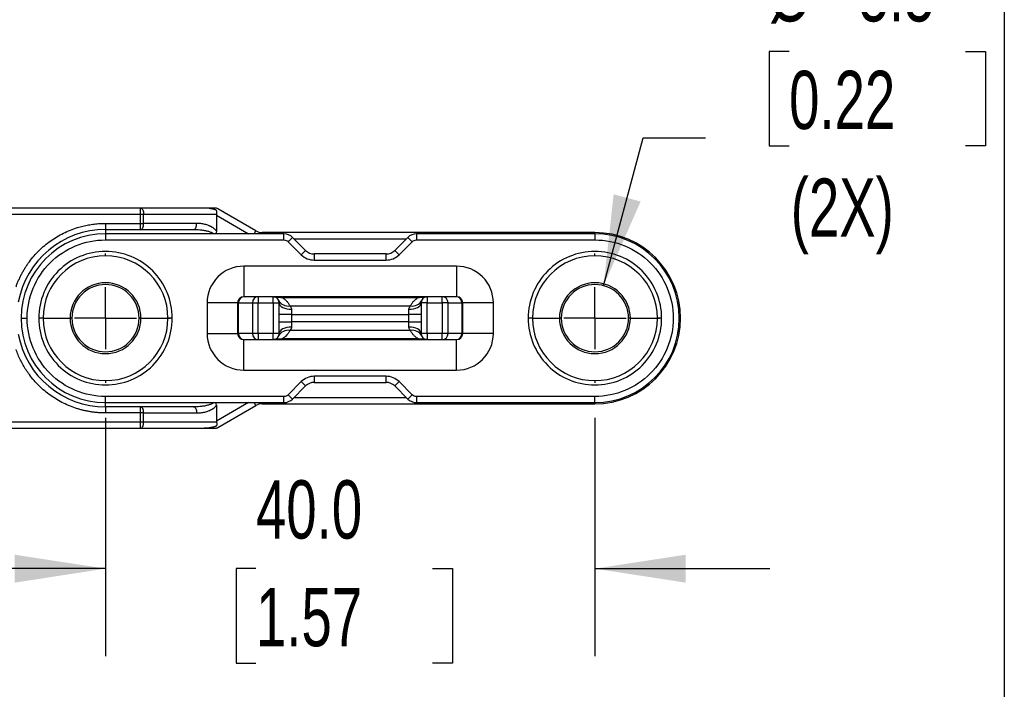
# Model space of a CAD drawing. Header units: millimetres. Extents: x 19 to 819, y 19 to 629.
# Tile 31 of 43: x 530 to 637, y 450 to 523. Entities that reach past the tile are written whole.
import ezdxf

# ---------------------------------------------------------------- set-up
doc = ezdxf.new("R2010")
doc.units = ezdxf.units.MM
doc.header["$LTSCALE"] = 3
doc.linetypes.add('CENTERX2', pattern=[20.32, 12.7, -2.54, 2.54, -2.54])
doc.layers.add('CENTER', color=40, linetype='CENTERX2')
doc.layers.add('DIMENSIONS', color=140, linetype='Continuous', lineweight=25)
doc.styles.add('SLDTEXTSTYLE0', font='TXT', dxfattribs={"width": 0.7})
doc.dimstyles.new('SLDDIMSTYLE13', dxfattribs={"dimtxt": 6.474023, "dimasz": 9.906, "dimexe": 0, "dimexo": 0.0625, "dimgap": 1.618506, "dimtad": 0, "dimtih": 1, "dimtoh": 1, "dimlfac": 0.75, "dimrnd": 1e-09, "dimzin": 12, "dimdsep": 46, "dimtxsty": 'SLDTEXTSTYLE0', "dimsah": 1, "dimcen": 0, "dimadec": 0, "dimazin": 3, "dimtfac": 1, "dimtofl": 0, "dimtmove": 0, "dimatfit": 3, "dimfxl": 0, "dimfrac": 2, "dimtolj": 1, "dimtzin": 12, "dimarcsym": 0})
doc.dimstyles.new('SLDDIMSTYLE14', dxfattribs={"dimtxt": 6.474023, "dimasz": 9.906, "dimexe": 0, "dimexo": 0.0625, "dimgap": 1.618506, "dimtad": 0, "dimtih": 1, "dimtoh": 1, "dimlfac": 0.75, "dimrnd": 1e-09, "dimzin": 4, "dimdsep": 46, "dimtxsty": 'SLDTEXTSTYLE0', "dimsah": 1, "dimcen": 0.09, "dimadec": 0, "dimazin": 1, "dimtfac": 1, "dimtmove": 0, "dimatfit": 0, "dimfxl": 0, "dimfrac": 2, "dimtolj": 1, "dimtzin": 12, "dimarcsym": 0})

# ---------------------------------------------------------------- blocks, each defined once
blk = doc.blocks.new('_D_32')
at = {"layer": 'DIMENSIONS'}
for p, q in [((613.96, 519.91), (611.79, 519.91)), ((611.79, 519.91), (611.79, 509.62)), ((633.2, 519.91), (635.37, 519.91)), ((635.37, 519.91), (635.37, 509.62)), ((593.74, 494.38), (598.07, 510.51)), ((598.07, 510.51), (604.85, 510.51)), ((611.79, 509.62), (613.96, 509.62)), ((635.37, 509.62), (633.2, 509.62))]:
    blk.add_line(p, q, dxfattribs=at)
blk.add_solid([(593.74, 494.38), (597.78, 503.56), (594.84, 504.35)], dxfattribs=at)
at = {"layer": 'DIMENSIONS', "char_height": 6.35, "attachment_point": 1, "style": 'SLDTEXTSTYLE0'}
for s, insert in [('%%c', (611.76, 529.54)), ('5.5', (621.54, 529.54)), ('0.22', (613.96, 517.81)), ('(2X)', (614.14, 506.07))]:
    blk.add_mtext(s, dxfattribs=dict(at, insert=insert))
blk = doc.blocks.new('_D_33')
at = {"layer": 'DIMENSIONS'}
for p, q in [((539.46, 479.98), (539.46, 454.01)), ((592.8, 479.98), (592.8, 454.01)), ((539.46, 463.54), (520.41, 463.54)), ((555.86, 463.54), (553.69, 463.54)), ((553.69, 463.54), (553.69, 453.25)), ((575.1, 463.54), (577.27, 463.54)), ((577.27, 463.54), (577.27, 453.25)), ((592.8, 463.54), (611.85, 463.54)), ((553.69, 453.25), (555.86, 453.25)), ((577.27, 453.25), (575.1, 453.25))]:
    blk.add_line(p, q, dxfattribs=at)
for points in [[(539.46, 463.54), (529.56, 465.06), (529.56, 462.01)], [(592.8, 463.54), (602.7, 462.01), (602.7, 465.06)]]:
    blk.add_solid(points, dxfattribs=at)
at = {"layer": 'DIMENSIONS', "char_height": 6.35, "attachment_point": 1, "style": 'SLDTEXTSTYLE0'}
for s, insert in [('40.0', (555.86, 473.17)), ('1.57', (555.86, 461.43))]:
    blk.add_mtext(s, dxfattribs=dict(at, insert=insert))
blk = doc.blocks.new('SW_CENTERMARKSYMBOL_15')
at = {"layer": 'CENTER', "color": 0}
for p, q in [((0, 6.77), (0, 7.05)), ((0, 0), (0, 3.39)), ((-6.77, 0), (-7.05, 0)), ((0, 0), (-3.39, 0)), ((0, 0), (0, -3.39)), ((0, 0), (3.39, 0)), ((6.77, 0), (7.05, 0)), ((0, -6.77), (0, -7.05))]:
    blk.add_line(p, q, dxfattribs=at)
blk = doc.blocks.new('SW_CENTERMARKSYMBOL_16')
at = {"layer": 'CENTER', "color": 0}
for p, q in [((0, 6.77), (0, 7.05)), ((0, 0), (0, 3.39)), ((-6.77, 0), (-7.05, 0)), ((0, 0), (-3.39, 0)), ((0, 0), (0, -3.39)), ((0, 0), (3.39, 0)), ((6.77, 0), (7.05, 0)), ((0, -6.77), (0, -7.05))]:
    blk.add_line(p, q, dxfattribs=at)

msp = doc.modelspace()

# ---------------------------------------------------------------- linework, layer by layer
for p, q in [((543.28375, 502.842047), (518.795716, 502.842047)), ((543.28375, 502.17538), (543.28375, 502.842047)), ((550.211953, 502.842047), (543.28375, 502.842047)), ((555.854687, 500.354013), (551.699987, 502.75273)), ((520.328143, 502.17538), (543.28375, 502.17538)), ((539.462383, 501.17538), (543.28375, 501.17538)), ((539.462383, 501.17538), (539.462383, 500.508713)), ((543.28375, 501.17538), (543.28375, 502.17538)), ((543.28375, 502.17538), (543.617083, 502.17538)), ((543.28375, 500.508713), (543.28375, 501.17538)), ((543.28375, 501.17538), (543.617083, 501.17538)), ((543.617083, 501.17538), (543.617083, 502.17538)), ((543.617083, 502.17538), (551.55713, 502.17538)), ((549.390586, 501.17538), (543.617083, 501.17538)), ((551.545286, 502.072246), (551.545286, 500.321838)), ((551.545286, 502.072246), (555.061695, 500.042047)), ((539.462383, 500.508713), (543.28375, 500.508713)), ((539.462383, 500.508713), (539.462383, 500.042047)), ((543.28375, 500.508713), (549.057253, 500.508713)), ((555.674574, 500.042047), (555.854687, 500.354013)), ((592.795716, 500.17538), (556.521354, 500.17538)), ((556.521354, 500.17538), (556.521354, 500.042047)), ((592.795716, 500.042047), (592.795716, 500.17538)), ((539.462383, 500.042047), (539.462383, 499.37538)), ((558.910098, 500.042047), (539.462383, 500.042047)), ((539.462383, 499.37538), (558.910098, 499.37538)), ((558.910098, 499.37538), (558.910098, 500.042047)), ((559.381502, 499.180118), (559.852907, 499.651523)), ((559.381502, 499.180118), (560.800454, 497.761167)), ((561.271858, 498.232571), (559.852907, 499.651523)), ((559.995716, 499.508713), (572.262383, 499.508713)), ((572.405192, 499.651523), (570.98624, 498.232571)), ((571.457645, 497.761167), (572.876596, 499.180118)), ((572.405192, 499.651523), (572.876596, 499.180118)), ((592.795716, 500.042047), (573.348001, 500.042047)), ((573.348001, 500.042047), (573.348001, 499.37538)), ((573.348001, 499.37538), (592.795716, 499.37538)), ((592.795716, 500.042047), (592.795716, 499.37538)), ((561.271858, 498.232571), (560.800454, 497.761167)), ((571.457645, 497.761167), (570.98624, 498.232571)), ((562.214667, 497.842047), (562.214667, 497.17538)), ((570.043431, 497.842047), (562.214667, 497.842047)), ((562.214667, 497.17538), (570.043431, 497.17538)), ((570.043431, 497.17538), (570.043431, 497.842047)), ((554.529049, 496.508713), (554.529049, 493.17538)), ((577.729049, 496.508713), (554.529049, 496.508713)), ((577.729049, 496.508713), (577.729049, 493.17538)), ((556.107267, 493.17538), (554.597198, 493.17538)), ((556.107267, 493.17538), (556.107267, 492.508713)), ((557.729049, 493.17538), (556.107267, 493.17538)), ((557.729049, 492.508713), (557.729049, 493.17538)), ((558.69745, 493.103929), (558.69745, 493.17538)), ((573.560648, 493.17538), (558.69745, 493.17538)), ((558.69745, 493.103927), (573.560648, 493.103927)), ((573.560648, 493.103927), (573.560648, 493.17538)), ((574.529049, 493.17538), (574.529049, 492.508713)), ((576.150831, 493.17538), (574.529049, 493.17538)), ((576.150831, 492.508713), (576.150831, 493.17538)), ((577.660901, 493.17538), (576.150831, 493.17538)), ((553.862383, 492.508713), (550.529049, 492.508713)), ((550.529049, 492.508713), (550.529049, 489.17538)), ((553.862383, 492.508713), (553.953247, 492.508713)), ((553.862383, 492.508713), (553.862383, 489.17538)), ((553.953247, 492.508713), (555.463317, 492.508713)), ((553.953247, 489.17538), (553.953247, 492.508713)), ((555.463317, 492.508713), (556.107267, 492.508713)), ((555.463317, 492.508713), (555.463317, 489.17538)), ((556.107267, 489.17538), (556.107267, 492.508713)), ((556.107267, 492.508713), (557.729049, 492.508713)), ((557.729049, 492.508713), (558.395716, 492.508713)), ((557.729049, 492.508713), (557.729049, 489.17538)), ((558.395716, 489.17538), (558.395716, 492.508713)), ((559.552938, 492.17464), (572.70516, 492.17464)), ((559.729049, 491.809917), (559.729049, 491.250879)), ((572.529049, 491.250879), (572.529049, 491.809917)), ((573.862383, 492.508713), (573.862383, 489.17538)), ((574.529049, 492.508713), (573.862383, 492.508713)), ((574.529049, 489.17538), (574.529049, 492.508713)), ((574.529049, 492.508713), (576.150831, 492.508713)), ((576.150831, 492.508713), (576.150831, 489.17538)), ((576.794782, 492.508713), (576.150831, 492.508713)), ((576.794782, 489.17538), (576.794782, 492.508713)), ((576.794782, 492.508713), (578.304852, 492.508713)), ((578.304852, 492.508713), (578.304852, 489.17538)), ((578.304852, 492.508713), (578.395716, 492.508713)), ((578.395716, 489.17538), (578.395716, 492.508713)), ((581.729049, 492.508713), (578.395716, 492.508713)), ((581.729049, 489.17538), (581.729049, 492.508713)), ((530.262383, 490.842047), (530.929049, 490.842047)), ((532.657645, 490.842047), (532.18624, 490.842047)), ((532.657645, 490.842047), (535.600454, 490.842047)), ((535.795716, 490.842047), (535.600454, 490.842047)), ((543.324311, 490.842047), (543.129049, 490.842047)), ((543.324311, 490.842047), (546.26712, 490.842047)), ((546.738525, 490.842047), (546.26712, 490.842047)), ((559.729049, 491.250879), (558.395716, 491.250879)), ((558.395716, 490.433214), (559.729049, 490.433214)), ((559.729049, 491.250879), (559.729049, 490.433214)), ((559.729049, 491.250879), (572.529049, 491.250879)), ((559.729049, 490.433214), (559.729049, 489.874177)), ((572.529049, 490.433214), (559.729049, 490.433214)), ((572.529049, 490.433214), (572.529049, 491.250879)), ((573.862383, 491.250879), (572.529049, 491.250879)), ((572.529049, 490.433214), (573.862383, 490.433214)), ((572.529049, 489.874177), (572.529049, 490.433214)), ((585.990978, 490.842047), (585.519574, 490.842047)), ((585.990978, 490.842047), (588.933787, 490.842047)), ((589.129049, 490.842047), (588.933787, 490.842047)), ((596.657645, 490.842047), (596.462383, 490.842047)), ((596.657645, 490.842047), (599.600454, 490.842047)), ((600.071858, 490.842047), (599.600454, 490.842047)), ((601.995716, 490.842047), (602.129049, 490.842047)), ((572.70516, 489.509454), (559.552938, 489.509454)), ((550.529049, 489.17538), (553.862383, 489.17538)), ((553.953247, 489.17538), (553.862383, 489.17538)), ((555.463317, 489.17538), (553.953247, 489.17538)), ((554.529049, 485.17538), (554.529049, 488.508713)), ((554.597198, 488.508713), (556.107267, 488.508713)), ((556.107267, 489.17538), (555.463317, 489.17538)), ((557.729049, 489.17538), (556.107267, 489.17538)), ((556.107267, 489.17538), (556.107267, 488.508713)), ((556.107267, 488.508713), (557.729049, 488.508713)), ((558.395716, 489.17538), (557.729049, 489.17538)), ((557.729049, 488.508713), (557.729049, 489.17538)), ((573.560648, 488.580167), (558.69745, 488.580167)), ((558.69745, 488.580167), (558.69745, 488.508713)), ((558.69745, 488.508713), (573.560648, 488.508713)), ((573.560648, 488.580164), (573.560648, 488.508713)), ((574.529049, 489.17538), (573.862383, 489.17538)), ((574.529049, 489.17538), (574.529049, 488.508713)), ((576.150831, 489.17538), (574.529049, 489.17538)), ((574.529049, 488.508713), (576.150831, 488.508713)), ((576.794782, 489.17538), (576.150831, 489.17538)), ((576.150831, 488.508713), (576.150831, 489.17538)), ((576.150831, 488.508713), (577.660901, 488.508713)), ((578.304852, 489.17538), (576.794782, 489.17538)), ((577.729049, 485.17538), (577.729049, 488.508713)), ((578.304852, 489.17538), (578.395716, 489.17538)), ((581.729049, 489.17538), (578.395716, 489.17538)), ((554.529049, 485.17538), (577.729049, 485.17538)), ((570.043431, 484.508713), (562.214667, 484.508713)), ((562.214667, 484.508713), (562.214667, 483.842047)), ((570.043431, 483.842047), (570.043431, 484.508713)), ((560.800454, 483.922927), (559.381502, 482.503976)), ((559.852907, 482.032571), (561.271858, 483.451523)), ((560.800454, 483.922927), (561.271858, 483.451523)), ((562.214667, 483.842047), (570.043431, 483.842047)), ((570.98624, 483.451523), (571.457645, 483.922927)), ((570.98624, 483.451523), (572.405192, 482.032571)), ((572.876596, 482.503976), (571.457645, 483.922927)), ((558.910098, 482.308713), (539.462383, 482.308713)), ((539.462383, 481.642047), (539.462383, 482.308713)), ((558.910098, 481.642047), (558.910098, 482.308713)), ((559.852907, 482.032571), (559.381502, 482.503976)), ((572.262383, 482.17538), (559.995716, 482.17538)), ((572.876596, 482.503976), (572.405192, 482.032571)), ((592.795716, 482.308713), (573.348001, 482.308713)), ((573.348001, 482.308713), (573.348001, 481.642047)), ((592.795716, 481.642047), (592.795716, 482.308713)), ((539.462383, 481.642047), (558.910098, 481.642047)), ((539.462383, 481.17538), (539.462383, 481.642047)), ((543.28375, 481.17538), (539.462383, 481.17538)), ((539.462383, 481.17538), (539.462383, 480.508713)), ((543.28375, 480.508713), (543.28375, 481.17538)), ((549.057253, 481.17538), (543.28375, 481.17538)), ((555.061695, 481.642047), (551.545286, 479.611847)), ((551.545286, 481.362256), (551.545286, 479.611847)), ((551.699987, 478.931363), (555.854687, 481.330081)), ((555.854687, 481.330081), (555.674574, 481.642047)), ((556.521354, 481.642047), (556.521354, 481.508713)), ((556.521354, 481.508713), (592.795716, 481.508713)), ((573.348001, 481.642047), (592.795716, 481.642047)), ((592.795716, 481.642047), (592.795716, 481.508713)), ((543.28375, 480.508713), (539.462383, 480.508713)), ((543.28375, 479.508713), (543.28375, 480.508713)), ((543.617083, 480.508713), (543.28375, 480.508713)), ((543.617083, 479.508713), (543.617083, 480.508713)), ((543.617083, 480.508713), (549.390586, 480.508713)), ((518.795716, 478.842047), (543.28375, 478.842047)), ((543.28375, 479.508713), (520.328143, 479.508713)), ((543.28375, 478.842047), (543.28375, 479.508713)), ((543.617083, 479.508713), (543.28375, 479.508713)), ((543.28375, 478.842047), (550.211953, 478.842047)), ((551.55713, 479.508713), (543.617083, 479.508713)), ((550.211953, 478.842047), (551.366654, 478.842047))]:
    msp.add_line(p, q)
at = {"flags": 128}
for points in [[(543.28375, 502.842047), (543.34878, 502.829237), (543.411311, 502.7913), (543.46894, 502.729693), (543.519452, 502.646785), (543.560906, 502.54576), (543.59171, 502.430502), (543.610678, 502.30544), (543.617083, 502.17538)], [(549.057253, 500.508713), (549.122283, 500.521523), (549.184814, 500.55946), (549.242443, 500.621067), (549.292955, 500.703976), (549.334409, 500.805), (549.365212, 500.920258), (549.384181, 501.04532), (549.390586, 501.17538)], [(558.395716, 492.508713), (558.421336, 492.372385), (558.49721, 492.241296), (558.620423, 492.120483), (558.78624, 492.01459), (558.988289, 491.927685), (559.218805, 491.863109), (559.468929, 491.823344), (559.729049, 491.809917)], [(572.529049, 491.809917), (572.78917, 491.823344), (573.039294, 491.863109), (573.26981, 491.927685), (573.471858, 492.01459), (573.637675, 492.120483), (573.760889, 492.241296), (573.836763, 492.372385), (573.862383, 492.508713)], [(559.729049, 489.874177), (559.468929, 489.86075), (559.218805, 489.820984), (558.988289, 489.756408), (558.78624, 489.669504), (558.620423, 489.563611), (558.49721, 489.442798), (558.421336, 489.311709), (558.395716, 489.17538)], [(573.862383, 489.17538), (573.836763, 489.311709), (573.760889, 489.442798), (573.637675, 489.563611), (573.471858, 489.669504), (573.26981, 489.756408), (573.039294, 489.820984), (572.78917, 489.86075), (572.529049, 489.874177)], [(549.057253, 481.17538), (549.122283, 481.16257), (549.184814, 481.124633), (549.242443, 481.063027), (549.292955, 480.980118), (549.334409, 480.879094), (549.365212, 480.763836), (549.384181, 480.638774), (549.390586, 480.508713)]]:
    msp.add_lwpolyline(points, dxfattribs=at)
for centre, radius, start, end in [((551.366654, 502.17538), 0.666667, 60, 90), ((539.462383, 490.842047), 9.666667, 90, 169.61249729), ((556.521354, 501.508713), 1.333333, 240, 270), ((592.795716, 490.842047), 9.333333, 0, 90), ((539.462383, 490.842047), 9.2, 90, 180), ((558.910098, 498.708713), 1.333333, 45, 90), ((573.348001, 498.708713), 1.333333, 90, 135), ((592.795716, 490.842047), 9.2, 0, 90), ((562.214667, 499.17538), 1.333333, 225, 270), ((570.043431, 499.17538), 1.333333, 270, 315), ((539.462383, 490.842047), 6.804738, 0, 180), ((592.795716, 490.842047), 6.804738, 0, 180), ((539.462383, 490.842047), 3.861929, 0, 180), ((592.795716, 490.842047), 3.861929, 0, 180), ((539.462383, 490.842047), 3.666667, 0, 180), ((592.795716, 490.842047), 3.666667, 0, 180), ((554.529049, 492.508713), 0.666667, 90, 180), ((554.608756, 492.519878), 0.655604, 91.01018511, 180.9757605), ((556.118826, 492.519878), 0.655604, 91.01018511, 180.9757605), ((557.729049, 492.508713), 0.666667, 0, 90), ((559.360532, 493.310036), 1.151584, 207.27800794, 279.61805578), ((572.897566, 493.310036), 1.151584, 260.38194014, 332.72204344), ((574.529049, 492.508713), 0.666667, 90, 180), ((576.139273, 492.519878), 0.655604, 359.0242395, 88.98981489), ((577.649343, 492.519878), 0.655604, 359.0242395, 88.98981489), ((577.729049, 492.508713), 0.666667, 0, 90), ((539.462383, 490.842047), 9.2, 180, 270), ((539.462383, 490.842047), 6.804738, 180, 0), ((539.462383, 490.842047), 3.861929, 180, 0), ((539.462383, 490.842047), 3.666667, 180, 0), ((592.795716, 490.842047), 6.804738, 180, 0), ((592.795716, 490.842047), 3.861929, 180, 0), ((592.795716, 490.842047), 3.666667, 180, 0), ((592.795716, 490.842047), 9.2, 270, 0), ((592.795716, 490.842047), 9.333333, 270, 0), ((559.360532, 488.374057), 1.151584, 80.38194014, 152.72204345), ((572.897566, 488.374057), 1.151584, 27.27800794, 99.61805578), ((539.462383, 490.842047), 9.666667, 190.38750271, 270), ((554.529049, 489.17538), 0.666667, 180, 270), ((554.608756, 489.164216), 0.655604, 179.0242395, 268.98981489), ((556.118826, 489.164216), 0.655604, 179.0242395, 268.98981489), ((557.729049, 489.17538), 0.666667, 270, 0), ((574.529049, 489.17538), 0.666667, 180, 270), ((576.139273, 489.164216), 0.655604, 271.01018511, 0.9757605), ((577.649343, 489.164216), 0.655604, 271.01018511, 0.9757605), ((577.729049, 489.17538), 0.666667, 270, 0), ((562.214667, 482.508713), 1.333333, 90, 135), ((570.043431, 482.508713), 1.333333, 45, 90), ((558.910098, 482.97538), 1.333333, 270, 315), ((573.348001, 482.97538), 1.333333, 225, 270), ((556.521354, 480.17538), 1.333333, 90, 120)]:
    msp.add_arc(centre, radius, start, end)
for points, knots in [([(551.366654, 502.842047), (551.343534, 502.842072), (551.294681, 502.842124), (551.209855, 502.842269), (551.112065, 502.842262), (551.000514, 502.842146), (550.833694, 502.841877), (550.570369, 502.84329), (550.345399, 502.84251), (550.211953, 502.842047)], [0, 0, 0, 0, 0.0727937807, 0.1538181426, 0.2433911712, 0.3417480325, 0.4490661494, 0.6732010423, 1, 1, 1, 1]), ([(551.55713, 502.17538), (551.565654, 502.207069), (551.581792, 502.26706), (551.592534, 502.352022), (551.593474, 502.425691), (551.585515, 502.488205), (551.570169, 502.540115), (551.548388, 502.582301), (551.520323, 502.616386), (551.485568, 502.642627), (551.449753, 502.658527), (551.403895, 502.669637), (551.332922, 502.688095), (551.236104, 502.710513), (551.043614, 502.75245), (550.787366, 502.798021), (550.480776, 502.834952), (550.294692, 502.839863), (550.211953, 502.842047)], [0, 0, 0, 0, 0.054238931, 0.1026801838, 0.1454914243, 0.182917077, 0.2153247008, 0.2432815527, 0.2676685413, 0.2911599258, 0.3142562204, 0.3300722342, 0.3703777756, 0.4366393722, 0.4958347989, 0.6976101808, 0.8655464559, 1, 1, 1, 1]), ([(529.710057, 494.258175), (529.754412, 494.380595), (529.842936, 494.624922), (529.992711, 494.984217), (530.154511, 495.336994), (530.329568, 495.682818), (530.517552, 496.021803), (530.718544, 496.353913), (530.932544, 496.679169), (531.398943, 497.333471), (532.201314, 498.256976), (533.459539, 499.304814), (534.864642, 500.146097), (536.073969, 500.626855), (536.997922, 500.883907), (537.605977, 501.014415), (538.219715, 501.106913), (538.839164, 501.164752), (539.254258, 501.171831), (539.462383, 501.17538)], [0, 0, 0, 0, 0.0306504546, 0.0611725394, 0.0916093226, 0.1220042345, 0.1524008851, 0.182842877, 0.2133736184, 0.2440361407, 0.3719953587, 0.5000108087, 0.6279700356, 0.7559854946, 0.8049577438, 0.853667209, 0.9022917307, 0.9510100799, 1, 1, 1, 1]), ([(543.28375, 500.508713), (543.371016, 500.508713), (543.457745, 500.580562), (543.581159, 500.827389), (543.617083, 501.000847), (543.617083, 501.17538)], [0, 0, 0, 0, 0.5, 0.5, 1, 1, 1, 1]), ([(551.545284, 500.321836), (551.523182, 500.352805), (551.478738, 500.415082), (551.402214, 500.49872), (551.320362, 500.576082), (551.233977, 500.646538), (551.144773, 500.710481), (551.054038, 500.768103), (550.962993, 500.819653), (550.872745, 500.865401), (550.784357, 500.905823), (550.594051, 500.984842), (550.284908, 501.080272), (549.846839, 501.161218), (549.544272, 501.17061), (549.390586, 501.17538)], [0, 0, 0, 0, 0.0444341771, 0.0893553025, 0.1345414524, 0.179716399, 0.2245808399, 0.2688321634, 0.312171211, 0.3542951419, 0.3949228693, 0.4338007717, 0.6130439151, 0.8034484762, 1, 1, 1, 1]), ([(551.55713, 502.17538), (551.553686, 502.158927), (551.546593, 502.125038), (551.54573, 502.090181), (551.545286, 502.072246)], [0, 0, 0, 0, 0.4855039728, 1, 1, 1, 1]), ([(549.057253, 500.508713), (549.224658, 500.505735), (549.508463, 500.500684), (549.938734, 500.462128), (550.31653, 500.405697), (550.681899, 500.323475), (550.967459, 500.219167), (551.163956, 500.132655), (551.235218, 500.057654), (551.250048, 500.042047)], [0, 0, 0, 0, 0.2211767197, 0.3749629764, 0.5697721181, 0.725640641, 0.8665685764, 0.9722331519, 1, 1, 1, 1]), ([(551.545286, 500.321838), (551.541992, 500.232646), (551.538388, 500.135105), (551.496679, 500.049385), (551.493109, 500.042047)], [0, 0, 0, 0, 0.9143955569, 1, 1, 1, 1]), ([(530.929049, 490.842047), (530.929049, 493.105163), (531.82814, 495.27576), (535.02867, 498.47629), (537.199266, 499.37538), (539.462383, 499.37538)], [0, 0, 0, 0, 0.5, 0.5, 1, 1, 1, 1]), ([(592.795716, 499.37538), (595.058833, 499.37538), (597.229429, 498.47629), (600.429959, 495.27576), (601.329049, 493.105163), (601.329049, 488.57893), (600.429959, 486.408334), (597.229429, 483.207804), (595.058833, 482.308713), (592.795716, 482.308713)], [0, 0, 0, 0, 0.25, 0.25, 0.5, 0.5, 0.75, 0.75, 1, 1, 1, 1]), ([(546.738525, 490.842047), (546.738525, 492.771745), (545.971895, 494.622554), (543.242889, 497.351559), (541.392081, 498.118189), (537.532684, 498.118189), (535.681876, 497.351559), (532.95287, 494.622554), (532.18624, 492.771745), (532.18624, 490.842047)], [0, 0, 0, 0, 0.25, 0.25, 0.5, 0.5, 0.75, 0.75, 1, 1, 1, 1]), ([(600.071858, 490.842047), (600.071858, 492.771745), (599.305228, 494.622554), (596.576223, 497.351559), (594.725414, 498.118189), (590.866018, 498.118189), (589.015209, 497.351559), (586.286204, 494.622554), (585.519574, 492.771745), (585.519574, 490.842047)], [0, 0, 0, 0, 0.25, 0.25, 0.5, 0.5, 0.75, 0.75, 1, 1, 1, 1]), ([(581.729049, 492.508713), (581.729049, 493.569549), (581.307601, 494.587016), (579.807352, 496.087265), (578.789885, 496.508713), (577.729049, 496.508713)], [0, 0, 0, 0, 0.5, 0.5, 1, 1, 1, 1]), ([(557.729049, 493.17538), (557.788739, 493.17538), (557.823038, 493.1716), (557.8984, 493.166262), (557.93583, 493.163449), (558.049973, 493.154899), (558.12888, 493.148949), (558.369032, 493.130641), (558.535199, 493.117611), (558.69745, 493.103929)], [0, 0, 0, 0, 0.125, 0.125, 0.25, 0.25, 0.5, 0.5, 1, 1, 1, 1]), ([(558.69745, 493.17538), (558.597936, 493.17538), (558.405183, 493.17538), (558.128746, 493.17538), (557.919044, 493.17538), (557.827239, 493.17538), (557.797187, 493.17538)], [0, 0, 0, 0, 0.2962325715, 0.5737851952, 0.8604830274, 1, 1, 1, 1]), ([(558.69745, 493.103927), (558.735032, 493.082191), (558.811756, 493.037815), (558.916903, 492.964794), (559.017639, 492.885589), (559.113067, 492.799775), (559.251192, 492.658405), (559.414054, 492.451217), (559.505533, 492.269044), (559.552938, 492.17464)], [0, 0, 0, 0, 0.0833820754, 0.170229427, 0.2609187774, 0.3557810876, 0.4551056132, 0.7176280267, 1, 1, 1, 1]), ([(572.70516, 492.17464), (572.728129, 492.22281), (572.773232, 492.317399), (572.856463, 492.45457), (572.94974, 492.58476), (573.064133, 492.719888), (573.202971, 492.855976), (573.36878, 492.989508), (573.4982, 493.066686), (573.560648, 493.103927)], [0, 0, 0, 0, 0.1437319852, 0.2822405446, 0.4158798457, 0.5450441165, 0.7079276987, 0.8590667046, 1, 1, 1, 1]), ([(573.560648, 493.103927), (573.721915, 493.117528), (573.888768, 493.130619), (574.128914, 493.148927), (574.20797, 493.154889), (574.322163, 493.163442), (574.359711, 493.166264), (574.435301, 493.171617), (574.46904, 493.17538), (574.529049, 493.17538)], [0, 0, 0, 0, 0.5, 0.5, 0.75, 0.75, 0.875, 0.875, 1, 1, 1, 1]), ([(574.529049, 493.17538), (574.502164, 493.17538), (574.439124, 493.17538), (574.294775, 493.17538), (574.210821, 493.17538), (573.947265, 493.17538), (573.751608, 493.17538), (573.560648, 493.17538)], [0, 0, 0, 0, 0.25, 0.25, 0.5, 0.5, 1, 1, 1, 1]), ([(559.552938, 492.17464), (559.570032, 492.156761), (559.601052, 492.124315), (559.640701, 492.072139), (559.681581, 492.007348), (559.718911, 491.924459), (559.725836, 491.846224), (559.729049, 491.809917)], [0, 0, 0, 0, 0.2038936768, 0.370028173, 0.4985552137, 0.7672905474, 1, 1, 1, 1]), ([(572.529049, 491.809917), (572.529791, 491.82761), (572.531327, 491.86423), (572.54289, 491.917585), (572.56106, 491.971135), (572.5901, 492.031315), (572.638716, 492.103601), (572.680633, 492.148416), (572.70516, 492.17464)], [0, 0, 0, 0, 0.112022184, 0.2318477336, 0.3606065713, 0.4992102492, 0.7069693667, 1, 1, 1, 1]), ([(539.462383, 482.308713), (537.199266, 482.308713), (535.02867, 483.207804), (531.82814, 486.408334), (530.929049, 488.57893), (530.929049, 490.842047)], [0, 0, 0, 0, 0.5, 0.5, 1, 1, 1, 1]), ([(532.18624, 490.842047), (532.18624, 488.912349), (532.95287, 487.06154), (535.681876, 484.332534), (537.532684, 483.565904), (541.392081, 483.565904), (543.242889, 484.332534), (545.971895, 487.06154), (546.738525, 488.912349), (546.738525, 490.842047)], [0, 0, 0, 0, 0.25, 0.25, 0.5, 0.5, 0.75, 0.75, 1, 1, 1, 1]), ([(585.519574, 490.842047), (585.519574, 488.912349), (586.286204, 487.06154), (589.015209, 484.332534), (590.866018, 483.565904), (594.725414, 483.565904), (596.576223, 484.332534), (599.305228, 487.06154), (600.071858, 488.912349), (600.071858, 490.842047)], [0, 0, 0, 0, 0.25, 0.25, 0.5, 0.5, 0.75, 0.75, 1, 1, 1, 1]), ([(559.552938, 489.509454), (559.52997, 489.461284), (559.484867, 489.366695), (559.401636, 489.229523), (559.308359, 489.099334), (559.193966, 488.964205), (559.055128, 488.828118), (558.889318, 488.694586), (558.759899, 488.617407), (558.69745, 488.580167)], [0, 0, 0, 0, 0.1437319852, 0.2822405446, 0.4158798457, 0.5450441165, 0.7079276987, 0.8590667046, 1, 1, 1, 1]), ([(559.729049, 489.874177), (559.728307, 489.856483), (559.726771, 489.819864), (559.715209, 489.766509), (559.697039, 489.712959), (559.667999, 489.652779), (559.619382, 489.580493), (559.577465, 489.535677), (559.552938, 489.509454)], [0, 0, 0, 0, 0.112022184, 0.2318477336, 0.3606065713, 0.4992102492, 0.7069693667, 1, 1, 1, 1]), ([(572.70516, 489.509454), (572.688067, 489.527333), (572.657046, 489.559779), (572.617397, 489.611954), (572.576517, 489.676745), (572.539187, 489.759634), (572.532263, 489.83787), (572.529049, 489.874177)], [0, 0, 0, 0, 0.2038936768, 0.370028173, 0.4985552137, 0.7672905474, 1, 1, 1, 1]), ([(573.560648, 488.580167), (573.523067, 488.601903), (573.446343, 488.646278), (573.341195, 488.7193), (573.24046, 488.798504), (573.145031, 488.884319), (573.006906, 489.025689), (572.844044, 489.232877), (572.752566, 489.415049), (572.70516, 489.509454)], [0, 0, 0, 0, 0.0833820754, 0.170229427, 0.2609187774, 0.3557810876, 0.4551056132, 0.7176280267, 1, 1, 1, 1]), ([(558.69745, 488.580167), (558.536184, 488.566566), (558.369331, 488.553474), (558.129184, 488.535166), (558.050129, 488.529205), (557.935936, 488.520651), (557.898388, 488.51783), (557.822797, 488.512477), (557.789059, 488.508713), (557.729049, 488.508713)], [0, 0, 0, 0, 0.5, 0.5, 0.75, 0.75, 0.875, 0.875, 1, 1, 1, 1]), ([(557.729049, 488.508713), (557.755934, 488.508713), (557.818974, 488.508713), (557.963324, 488.508713), (558.047278, 488.508713), (558.310834, 488.508713), (558.506491, 488.508713), (558.69745, 488.508713)], [0, 0, 0, 0, 0.25, 0.25, 0.5, 0.5, 1, 1, 1, 1]), ([(574.529049, 488.508713), (574.46936, 488.508713), (574.435061, 488.512494), (574.359698, 488.517832), (574.322269, 488.520644), (574.208125, 488.529194), (574.129219, 488.535145), (573.889067, 488.553452), (573.722899, 488.566483), (573.560648, 488.580164)], [0, 0, 0, 0, 0.125, 0.125, 0.25, 0.25, 0.5, 0.5, 1, 1, 1, 1]), ([(573.560648, 488.508713), (573.660162, 488.508713), (573.852915, 488.508713), (574.129353, 488.508713), (574.339055, 488.508713), (574.43086, 488.508713), (574.460911, 488.508713)], [0, 0, 0, 0, 0.29623257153, 0.57378519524, 0.8604830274, 1, 1, 1, 1]), ([(539.462383, 480.508713), (539.332182, 480.510103), (539.072327, 480.512876), (538.68372, 480.53545), (538.297289, 480.571527), (537.913037, 480.622414), (537.530965, 480.687762), (537.151082, 480.76766), (536.773367, 480.8621), (536.001666, 481.085967), (534.864828, 481.537919), (533.459946, 482.378991), (532.201448, 483.426967), (531.347927, 484.409363), (530.799875, 485.196385), (530.475686, 485.727106), (530.185492, 486.275757), (529.92612, 486.841255), (529.782212, 487.23067), (529.710057, 487.425919)], [0, 0, 0, 0, 0.0306504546, 0.0611725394, 0.0916093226, 0.1220042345, 0.1524008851, 0.182842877, 0.2133736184, 0.2440361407, 0.3719953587, 0.5000108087, 0.6279700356, 0.7559854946, 0.8049577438, 0.853667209, 0.9022917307, 0.9510100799, 1, 1, 1, 1]), ([(543.617083, 480.508713), (543.617083, 480.683246), (543.581159, 480.856705), (543.457745, 481.103531), (543.371016, 481.17538), (543.28375, 481.17538)], [0, 0, 0, 0, 0.5, 0.5, 1, 1, 1, 1]), ([(551.250045, 481.642047), (551.235216, 481.626439), (551.163965, 481.551445), (550.967469, 481.464932), (550.681925, 481.360627), (550.316547, 481.278399), (549.938763, 481.221969), (549.508476, 481.18341), (549.224671, 481.178359), (549.057253, 481.17538)], [0, 0, 0, 0, 0.0277659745, 0.1334155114, 0.274358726, 0.430205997, 0.6250367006, 0.7788062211, 1, 1, 1, 1]), ([(549.390586, 480.508713), (549.467766, 480.510049), (549.621414, 480.512708), (549.849722, 480.53382), (550.073251, 480.566858), (550.289975, 480.612557), (550.497873, 480.670107), (550.7071, 480.743332), (550.91318, 480.834462), (551.11064, 480.946492), (551.282875, 481.072241), (551.430359, 481.207271), (551.508138, 481.312168), (551.545281, 481.36226)], [0, 0, 0, 0, 0.0987485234, 0.1965851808, 0.2928819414, 0.3870085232, 0.4783454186, 0.5662991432, 0.6665869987, 0.7604086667, 0.8472721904, 0.9270658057, 1, 1, 1, 1]), ([(551.545286, 481.362256), (551.54206, 481.451334), (551.538526, 481.548914), (551.496672, 481.634583), (551.493026, 481.642047)], [0, 0, 0, 0, 0.91288194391, 1, 1, 1, 1]), ([(543.28375, 478.842047), (543.371016, 478.842047), (543.457745, 478.913896), (543.581159, 479.160722), (543.617083, 479.334181), (543.617083, 479.508713)], [0, 0, 0, 0, 0.5, 0.5, 1, 1, 1, 1]), ([(551.55713, 479.508713), (551.564355, 479.482693), (551.578414, 479.432062), (551.590137, 479.35841), (551.593805, 479.289645), (551.588062, 479.21459), (551.568899, 479.139863), (551.528993, 479.078276), (551.494605, 479.050212), (551.479992, 479.041324), (551.476937, 479.039554), (551.472314, 479.036966), (551.46201, 479.031683), (551.442798, 479.023802), (551.40349, 479.01436), (551.332814, 478.995971), (551.236322, 478.973647), (551.043869, 478.931628), (550.7874, 478.886798), (550.480813, 478.849805), (550.294711, 478.844435), (550.211953, 478.842047)], [0, 0, 0, 0, 0.0445086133, 0.0866068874, 0.1266044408, 0.1648622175, 0.2217194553, 0.2670845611, 0.2905984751, 0.2934698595, 0.294904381, 0.2963388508, 0.3020864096, 0.3137450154, 0.3301902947, 0.3699084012, 0.4358339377, 0.495458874, 0.6973554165, 0.8654167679, 1, 1, 1, 1]), ([(551.366654, 478.842047), (551.388818, 478.842758), (551.438536, 478.844354), (551.517895, 478.858045), (551.608502, 478.884013), (551.66799, 478.914802), (551.699987, 478.931363)], [0, 0, 0, 0, 0.1831492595, 0.4108244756, 0.683096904, 1, 1, 1, 1]), ([(551.545286, 479.611847), (551.54573, 479.593913), (551.546593, 479.559055), (551.553686, 479.525167), (551.55713, 479.508713)], [0, 0, 0, 0, 0.5144960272, 1, 1, 1, 1])]:
    msp.add_open_spline(points, degree=3, knots=knots)
for points in [[(558.910098, 499.37538), (559.086904, 499.37538), (559.256482, 499.305139), (559.381502, 499.180118)], [(572.876596, 499.180118), (573.001617, 499.305139), (573.171195, 499.37538), (573.348001, 499.37538)], [(560.800454, 497.761167), (561.175516, 497.386104), (561.684249, 497.17538), (562.214667, 497.17538)], [(570.043431, 497.17538), (570.573849, 497.17538), (571.082583, 497.386104), (571.457645, 497.761167)], [(554.529049, 496.508713), (552.321389, 496.508713), (550.529049, 494.716374), (550.529049, 492.508713)], [(554.597198, 493.17538), (554.551961, 493.17538), (554.529049, 493.17538), (554.529049, 493.17538)], [(577.729049, 493.17538), (577.729049, 493.17538), (577.706137, 493.17538), (577.660901, 493.17538)], [(550.529049, 489.17538), (550.529049, 486.96772), (552.321389, 485.17538), (554.529049, 485.17538)], [(554.529049, 488.508713), (554.529049, 488.508713), (554.551961, 488.508713), (554.597198, 488.508713)], [(577.660901, 488.508713), (577.706137, 488.508713), (577.729049, 488.508713), (577.729049, 488.508713)], [(577.729049, 485.17538), (579.936709, 485.17538), (581.729049, 486.96772), (581.729049, 489.17538)], [(562.214667, 484.508713), (561.684249, 484.508713), (561.175516, 484.297989), (560.800454, 483.922927)], [(571.457645, 483.922927), (571.082583, 484.297989), (570.573849, 484.508713), (570.043431, 484.508713)], [(559.381502, 482.503976), (559.256482, 482.378955), (559.086904, 482.308713), (558.910098, 482.308713)], [(573.348001, 482.308713), (573.171195, 482.308713), (573.001617, 482.378955), (572.876596, 482.503976)]]:
    msp.add_open_spline(points, degree=3)
at = {"layer": 'DIMENSIONS'}
msp.add_line((637.414066, 611.918251), (637.414066, 425.018134), dxfattribs=at)

# ---------------------------------------------------------------- block references
at = {"layer": 'CENTER'}
for name, p in [('SW_CENTERMARKSYMBOL_15', (539.462383, 490.842047)), ('SW_CENTERMARKSYMBOL_16', (592.795716, 490.842047))]:
    msp.add_blockref(name, p, dxfattribs=at)

# ---------------------------------------------------------------- dimensions: what is measured, and where the dimension line sits
at = {"layer": 'DIMENSIONS'}
dim = msp.add_diameter_dim_2p(p1=(591.846713, 487.300319), p2=(593.744719, 494.383775), text='<>\\P(2X)', dimstyle='SLDDIMSTYLE13', dxfattribs=at)
dim.commit()
dim.dimension.update_dxf_attribs({"geometry": '_D_32', "text_midpoint": (623.578562, 513.853325), "dimtype": 163})
dim = msp.add_linear_dim(base=(539.462383, 463.538166), p1=(592.795716, 483.788713), p2=(539.462383, 483.788713), dimstyle='SLDDIMSTYLE14', dxfattribs=at)
dim.commit()
dim.dimension.update_dxf_attribs({"geometry": '_D_33', "text_midpoint": (565.481539, 463.538166), "dimtype": 160})

doc.saveas('drawing.dxf')
